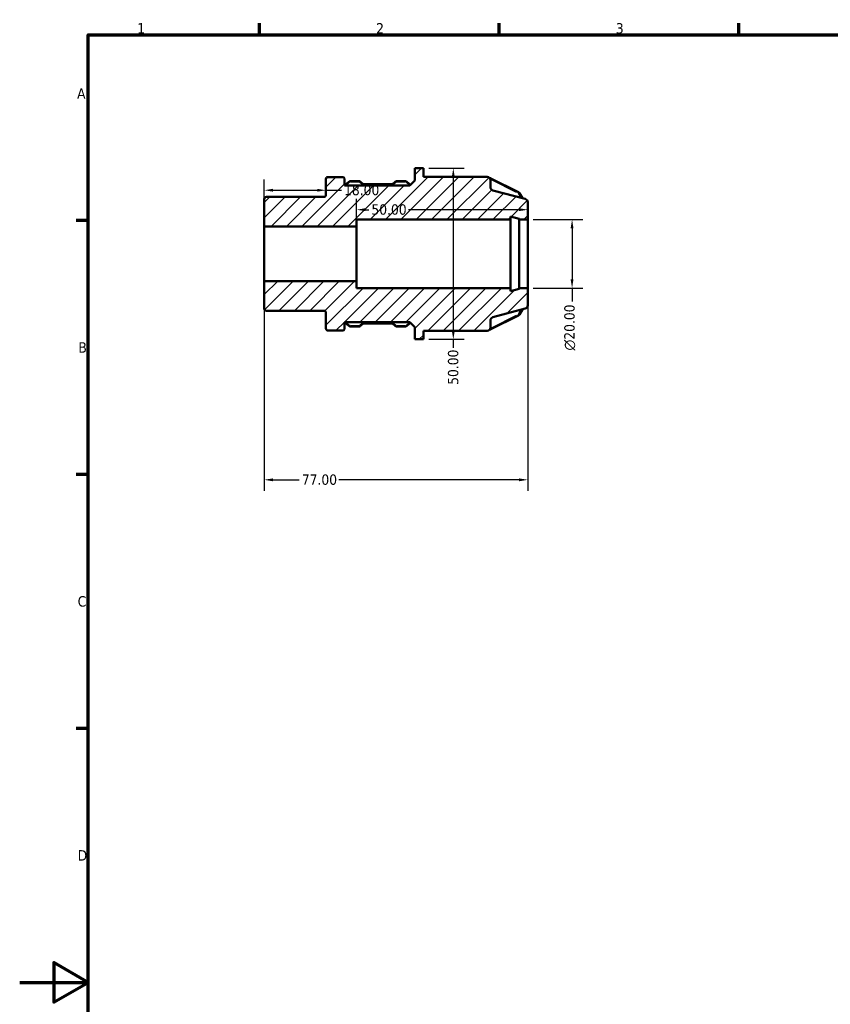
# Model space of a CAD drawing. Header units: millimetres. Extents: x 0 to 903, y 0 to 594.
# Tile 4 of 9: x 0 to 237, y 291 to 578. Entities that reach past the tile are written whole.
import ezdxf

# ---------------------------------------------------------------- set-up
doc = ezdxf.new("R2010")
doc.units = ezdxf.units.MM
for name, color, linetype, lineweight in [('Border (ANSI)', 7, 'Continuous', 70), ('Dimension (ANSI)', 7, 'Continuous', 25), ('Hatch (ANSI)', 7, 'Continuous', 18), ('Visible (ANSI)', 7, 'Continuous', 50), ('Visible Narrow (ANSI)', 7, 'Continuous', 35)]:
    doc.layers.add(name, color=color, linetype=linetype, lineweight=lineweight)
doc.styles.add('Note Text (ANSI)', font='tahoma.ttf')
doc.dimstyles.new('Default - mm (ANSI)', dxfattribs={"dimtxt": 3.048, "dimasz": 2.5, "dimexe": 3.175, "dimexo": 1.6002, "dimgap": 0.8, "dimtad": 0, "dimtoh": 1, "dimrnd": 1e-08, "dimzin": 4, "dimdsep": 46, "dimtxsty": 'Note Text (ANSI)', "dimcen": 0.09, "dimdle": 10, "dimclrd": 256, "dimclre": 256, "dimclrt": 256, "dimadec": 1, "dimazin": 1, "dimtfac": 1, "dimtofl": 0, "dimtmove": 0, "dimatfit": 3, "dimfxl": 1, "dimtolj": 1, "dimtzin": 4, "dimlwd": -1, "dimlwe": -1, "dimarcsym": 0})

# ---------------------------------------------------------------- blocks, each defined once
blk = doc.blocks.new('Borders Default Border')
at = {"layer": 'Border (ANSI)'}
for p, q in [((70.08, 574), (70.08, 577.45)), ((140.17, 574), (140.17, 577.45)), ((210.25, 574), (210.25, 577.45)), ((20, 519.75), (16.55, 519.75)), ((20, 445.5), (16.55, 445.5)), ((20, 371.25), (16.55, 371.25))]:
    blk.add_line(p, q, dxfattribs=at)
at = {"layer": 'Border (ANSI)', "flags": 128}
for points in [[(20, 20), (20, 574), (821, 574), (821, 20), (20, 20)], [(0, 297), (20, 297), (10, 302.77), (10, 291.23), (20, 297)]]:
    blk.add_lwpolyline(points, dxfattribs=at)
at = {"layer": 'Border (ANSI)', "char_height": 3.05, "attachment_point": 7, "style": 'Note Text (ANSI)'}
for s, insert in [('1', (34.35, 574.4)), ('2', (104.2, 574.4)), ('3', (174.26, 574.34)), ('A', (16.78, 555.35)), ('B', (17.15, 481.1)), ('C', (16.95, 406.8)), ('D', (16.96, 332.6))]:
    blk.add_mtext(s, dxfattribs=dict(at, insert=insert))
blk = doc.blocks.new('*D7')
at = {"layer": 'Defpoints', "color": 0, "transparency": 16777216}
for p in [(89.5, 529.53), (89.5, 528.59), (71.5, 518)]:
    blk.add_point(p, dxfattribs=at)
at = {"layer": 'Dimension (ANSI)', "transparency": 16777216}
for p, q in [((71.5, 519.6), (71.5, 531.77)), ((74, 528.59), (87, 528.59)), ((89.5, 528.59), (94.02, 528.59))]:
    blk.add_line(p, q, dxfattribs=at)
for points in [[(74, 529.01), (74, 528.18), (71.5, 528.59)], [(87, 529.01), (87, 528.18), (89.5, 528.59)]]:
    blk.add_solid(points, dxfattribs=at)
at = {"layer": 'Dimension (ANSI)', "transparency": 16777216, "insert": (94.82, 530.19), "char_height": 3.048, "attachment_point": 1, "style": 'Note Text (ANSI)'}
blk.add_mtext('\\A1;18.00', dxfattribs=at)
blk = doc.blocks.new('*D8')
at = {"layer": 'Defpoints', "color": 0, "transparency": 16777216}
for p in [(148.5, 520), (148.5, 500), (161.47, 500)]:
    blk.add_point(p, dxfattribs=at)
at = {"layer": 'Dimension (ANSI)', "transparency": 16777216}
for p, q in [((150.1, 520), (164.64, 520)), ((161.47, 517.5), (161.47, 502.5)), ((150.1, 500), (164.64, 500)), ((161.47, 500), (161.47, 496.07))]:
    blk.add_line(p, q, dxfattribs=at)
for points in [[(161.05, 517.5), (161.88, 517.5), (161.47, 520)], [(161.05, 502.5), (161.88, 502.5), (161.47, 500)]]:
    blk.add_solid(points, dxfattribs=at)
at = {"layer": 'Dimension (ANSI)', "transparency": 16777216, "insert": (159.17, 481.73), "char_height": 3.048, "attachment_point": 1, "rotation": 90, "style": 'Note Text (ANSI)'}
blk.add_mtext('\\A1;\\fAIGDT|b0|i0;\\H3.0480;\\ln\\fTahoma|b0|i0;\\H3.0480;20.00', dxfattribs=at)
blk = doc.blocks.new('*D9')
at = {"layer": 'Defpoints', "color": 0, "transparency": 16777216}
for p in [(71.5, 502), (148.5, 500), (71.5, 443.93)]:
    blk.add_point(p, dxfattribs=at)
at = {"layer": 'Dimension (ANSI)', "transparency": 16777216}
for p, q in [((71.5, 500.4), (71.5, 440.75)), ((148.5, 498.4), (148.5, 440.75)), ((74, 443.93), (81.67, 443.93)), ((146, 443.93), (93.32, 443.93))]:
    blk.add_line(p, q, dxfattribs=at)
for points in [[(74, 444.34), (74, 443.51), (71.5, 443.93)], [(146, 444.34), (146, 443.51), (148.5, 443.93)]]:
    blk.add_solid(points, dxfattribs=at)
at = {"layer": 'Dimension (ANSI)', "transparency": 16777216, "insert": (82.47, 445.51), "char_height": 3.048, "attachment_point": 1, "style": 'Note Text (ANSI)'}
blk.add_mtext('\\A1;77.00', dxfattribs=at)
blk = doc.blocks.new('*D10')
at = {"layer": 'Defpoints', "color": 0, "transparency": 16777216}
for p in [(118, 535), (118, 485), (126.75, 485)]:
    blk.add_point(p, dxfattribs=at)
at = {"layer": 'Dimension (ANSI)', "transparency": 16777216}
for p, q in [((119.6, 535), (129.92, 535)), ((126.75, 532.5), (126.75, 487.5)), ((119.6, 485), (129.92, 485)), ((126.75, 485), (126.75, 482.5))]:
    blk.add_line(p, q, dxfattribs=at)
for points in [[(126.33, 532.5), (127.17, 532.5), (126.75, 535)], [(126.33, 487.5), (127.17, 487.5), (126.75, 485)]]:
    blk.add_solid(points, dxfattribs=at)
at = {"layer": 'Dimension (ANSI)', "transparency": 16777216, "insert": (125.16, 471.7), "char_height": 3.048, "attachment_point": 1, "rotation": 90, "style": 'Note Text (ANSI)'}
blk.add_mtext('\\A1;50.00', dxfattribs=at)
blk = doc.blocks.new('*D11')
at = {"layer": 'Defpoints', "color": 0, "transparency": 16777216}
for p in [(98.5, 522.9), (98.5, 518), (148.5, 510)]:
    blk.add_point(p, dxfattribs=at)
at = {"layer": 'Dimension (ANSI)', "transparency": 16777216}
for p, q in [((98.5, 519.6), (98.5, 526.08)), ((101, 522.9), (102.01, 522.9)), ((146, 522.9), (113.61, 522.9))]:
    blk.add_line(p, q, dxfattribs=at)
for points in [[(101, 523.32), (101, 522.49), (98.5, 522.9)], [(146, 523.32), (146, 522.49), (148.5, 522.9)]]:
    blk.add_solid(points, dxfattribs=at)
at = {"layer": 'Dimension (ANSI)', "transparency": 16777216, "insert": (102.81, 524.49), "char_height": 3.048, "attachment_point": 1, "style": 'Note Text (ANSI)'}
blk.add_mtext('\\A1;50.00', dxfattribs=at)

msp = doc.modelspace()

# ---------------------------------------------------------------- hatches: boundary and pattern name
at = {"layer": 'Hatch (ANSI)'}
h = msp.add_hatch(dxfattribs=at)
h.set_pattern_fill('ANSI31', color=256, scale=25.4, style=0)
h.set_pattern_definition([(45, (0, 0), (-2.245064, 2.245064), [])])
edge = h.paths.add_edge_path()
edge.add_ellipse((72.099, 493.975), major_axis=(-0.6, 0), ratio=1, start_angle=0, end_angle=90)
edge.add_line((72.099, 493.375), (88.899, 493.375))
edge.add_ellipse((88.899, 492.775), major_axis=(0, 0.6), ratio=1, start_angle=270, end_angle=360, ccw=False)
edge.add_line((89.499, 492.775), (89.499, 488.157))
edge.add_ellipse((90.099, 488.157), major_axis=(-0.6, 0), ratio=1, start_angle=0, end_angle=90)
edge.add_line((90.099, 487.557), (94.499, 487.557))
edge.add_ellipse((94.499, 487.957), major_axis=(0, -0.4), ratio=1, start_angle=0, end_angle=90)
edge.add_line((94.899, 487.957), (94.899, 490.051))
edge.add_line((94.899, 490.051), (113.999, 490.051))
edge.add_line((113.999, 490.051), (115.499, 488.551))
edge.add_line((115.499, 488.551), (115.499, 485))
edge.add_line((115.499, 485), (117.999, 485))
edge.add_line((117.999, 485), (117.999, 487.5))
edge.add_line((117.999, 487.5), (136.609, 487.5))
edge.add_ellipse((136.609, 488.5), major_axis=(0, -1), ratio=1, start_angle=0, end_angle=90)
edge.add_line((137.609, 488.5), (137.609, 490.483))
edge.add_ellipse((138.609, 490.483), major_axis=(-1, 0), ratio=1, start_angle=285, end_angle=360, ccw=False)
edge.add_line((138.35, 491.449), (147.757, 493.969))
edge.add_ellipse((147.499, 494.935), major_axis=(0.259, -0.966), ratio=1, start_angle=0, end_angle=75)
edge.add_line((148.499, 494.935), (148.499, 500))
edge.add_line((148.499, 500), (145.999, 500))
edge.add_line((145.999, 500), (145.999, 499.8))
edge.add_line((145.999, 499.8), (143.499, 499.13))
edge.add_line((143.499, 499.13), (143.499, 500))
edge.add_line((143.499, 500), (98.499, 500))
edge.add_line((98.499, 500), (98.499, 502))
edge.add_line((98.499, 502), (71.499, 502))
edge.add_line((71.499, 502), (71.499, 493.975))
edge = h.paths.add_edge_path()
edge.add_ellipse((72.099, 526.024), major_axis=(0, 0.6), ratio=1, start_angle=0, end_angle=90)
edge.add_line((71.499, 526.024), (71.499, 518))
edge.add_line((71.499, 518), (98.499, 518))
edge.add_line((98.499, 518), (98.499, 520))
edge.add_line((98.499, 520), (143.499, 520))
edge.add_line((143.499, 520), (143.499, 520.87))
edge.add_line((143.499, 520.87), (145.999, 520.2))
edge.add_line((145.999, 520.2), (145.999, 520))
edge.add_line((145.999, 520), (148.499, 520))
edge.add_line((148.499, 520), (148.499, 525.065))
edge.add_ellipse((147.499, 525.065), major_axis=(1, 0), ratio=1, start_angle=0, end_angle=75)
edge.add_line((147.757, 526.031), (138.35, 528.551))
edge.add_ellipse((138.609, 529.517), major_axis=(-0.259, -0.966), ratio=1, start_angle=285, end_angle=360, ccw=False)
edge.add_line((137.609, 529.517), (137.609, 531.5))
edge.add_ellipse((136.609, 531.5), major_axis=(1, 0), ratio=1, start_angle=0, end_angle=90)
edge.add_line((136.609, 532.5), (117.999, 532.5))
edge.add_line((117.999, 532.5), (117.999, 535))
edge.add_line((117.999, 535), (115.499, 535))
edge.add_line((115.499, 535), (115.499, 531.449))
edge.add_line((115.499, 531.449), (113.999, 529.949))
edge.add_line((113.999, 529.949), (94.899, 529.949))
edge.add_line((94.899, 529.949), (94.899, 532.043))
edge.add_ellipse((94.499, 532.043), major_axis=(0.4, 0), ratio=1, start_angle=0, end_angle=90)
edge.add_line((94.499, 532.443), (90.099, 532.443))
edge.add_ellipse((90.099, 531.843), major_axis=(0, 0.6), ratio=1, start_angle=0, end_angle=90)
edge.add_line((89.499, 531.843), (89.499, 527.225))
edge.add_ellipse((88.899, 527.225), major_axis=(0.6, 0), ratio=1, start_angle=270, end_angle=360, ccw=False)
edge.add_line((88.899, 526.625), (72.099, 526.625))

# ---------------------------------------------------------------- linework, layer by layer
at = {"layer": 'Visible (ANSI)'}
for p, q in [((117.999, 535), (115.499, 535)), ((115.499, 535), (115.499, 531.449)), ((117.999, 532.5), (117.999, 535)), ((89.499, 531.843), (89.499, 527.225)), ((94.499, 532.443), (90.099, 532.443)), ((94.899, 529.949), (94.899, 532.043)), ((113.999, 529.949), (94.899, 529.949)), ((96.244, 531.066), (94.955, 529.949)), ((99.253, 531.214), (96.647, 531.214)), ((100.305, 530.504), (99.656, 531.066)), ((108.653, 530.348), (100.75, 530.348)), ((109.747, 531.066), (109.098, 530.504)), ((112.756, 531.214), (110.15, 531.214)), ((114.207, 530.158), (113.16, 531.066)), ((115.499, 531.449), (113.999, 529.949)), ((136.609, 532.5), (117.999, 532.5)), ((137.448, 532.129), (137.386, 532.129)), ((137.609, 529.517), (137.609, 531.5)), ((145.819, 528.017), (137.727, 532.064)), ((147.757, 526.031), (138.35, 528.551)), ((146.937, 526.25), (146.068, 527.783)), ((71.499, 526.024), (71.499, 518)), ((88.899, 526.625), (72.099, 526.625)), ((148.499, 520), (148.499, 525.065)), ((98.499, 518), (98.499, 520)), ((98.499, 520), (143.499, 520)), ((143.499, 520), (143.499, 520.87)), ((143.499, 520.87), (145.999, 520.2)), ((143.499, 500), (143.499, 520)), ((145.999, 520.2), (145.999, 520)), ((145.999, 520), (148.499, 520)), ((145.999, 500), (145.999, 520)), ((148.499, 500), (148.499, 520)), ((71.499, 518), (98.499, 518)), ((71.499, 502), (71.499, 518)), ((98.499, 502), (98.499, 518)), ((98.499, 502), (71.499, 502)), ((71.499, 502), (71.499, 493.975)), ((98.499, 500), (98.499, 502)), ((143.499, 500), (98.499, 500)), ((143.499, 499.13), (143.499, 500)), ((145.999, 499.8), (143.499, 499.13)), ((148.499, 500), (145.999, 500)), ((145.999, 500), (145.999, 499.8)), ((148.499, 494.935), (148.499, 500)), ((72.099, 493.375), (88.899, 493.375)), ((89.499, 492.775), (89.499, 488.157)), ((138.35, 491.449), (147.757, 493.969)), ((146.068, 492.217), (146.937, 493.75)), ((94.899, 487.957), (94.899, 490.051)), ((94.899, 490.051), (113.999, 490.051)), ((94.955, 490.051), (96.244, 488.934)), ((99.656, 488.934), (100.305, 489.496)), ((100.75, 489.652), (108.653, 489.652)), ((109.098, 489.496), (109.747, 488.934)), ((113.16, 488.934), (114.207, 489.842)), ((113.999, 490.051), (115.499, 488.551)), ((137.609, 488.5), (137.609, 490.483)), ((137.727, 487.936), (145.819, 491.983)), ((90.099, 487.557), (94.499, 487.557)), ((96.647, 488.786), (99.253, 488.786)), ((110.15, 488.786), (112.756, 488.786)), ((115.499, 488.551), (115.499, 485)), ((117.999, 485), (117.999, 487.5)), ((117.999, 487.5), (136.609, 487.5)), ((137.386, 487.871), (137.448, 487.871)), ((115.499, 485), (117.999, 485))]:
    msp.add_line(p, q, dxfattribs=at)
for centre, radius, start, end in [((90.099, 531.843), 0.6, 90, 180), ((94.499, 532.043), 0.4, 0, 90), ((136.609, 531.5), 1, 0, 90), ((88.899, 527.225), 0.6, 270, 0), ((138.609, 529.517), 1, 180, 255), ((72.099, 526.024), 0.6, 90, 180), ((147.499, 525.065), 1, 0, 75), ((72.099, 493.975), 0.6, 180, 270), ((88.899, 492.775), 0.6, 0, 90), ((147.499, 494.935), 1, 285, 0), ((138.609, 490.483), 1, 105, 180), ((90.099, 488.157), 0.6, 180, 270), ((94.499, 487.957), 0.4, 270, 0), ((136.609, 488.5), 1, 270, 0)]:
    msp.add_arc(centre, radius, start, end, dxfattribs=at)
for points, knots in [([(96.244, 531.066), (96.267, 531.086), (96.291, 531.103), (96.342, 531.135), (96.368, 531.149), (96.422, 531.173), (96.449, 531.183), (96.505, 531.198), (96.533, 531.204), (96.59, 531.212), (96.618, 531.214), (96.647, 531.214)], [3.92699082, 3.92699082, 3.92699082, 3.92699082, 4.08407045, 4.08407045, 4.24115008, 4.24115008, 4.39822972, 4.39822972, 4.55530935, 4.55530935, 4.71238898, 4.71238898, 4.71238898, 4.71238898]), ([(99.253, 531.214), (99.282, 531.214), (99.31, 531.212), (99.367, 531.204), (99.395, 531.198), (99.451, 531.183), (99.479, 531.173), (99.532, 531.149), (99.558, 531.135), (99.609, 531.103), (99.633, 531.086), (99.656, 531.066)], [4.71238898, 4.71238898, 4.71238898, 4.71238898, 4.86946861, 4.86946861, 5.02654825, 5.02654825, 5.18362788, 5.18362788, 5.34070751, 5.34070751, 5.49778714, 5.49778714, 5.49778714, 5.49778714]), ([(100.305, 530.504), (100.326, 530.485), (100.35, 530.468), (100.401, 530.436), (100.429, 530.421), (100.487, 530.395), (100.518, 530.384), (100.581, 530.366), (100.614, 530.359), (100.682, 530.35), (100.716, 530.348), (100.75, 530.348)], [3.92699082, 3.92699082, 3.92699082, 3.92699082, 4.08407045, 4.08407045, 4.24115008, 4.24115008, 4.39822972, 4.39822972, 4.55530935, 4.55530935, 4.71238898, 4.71238898, 4.71238898, 4.71238898]), ([(108.653, 530.348), (108.687, 530.348), (108.722, 530.35), (108.789, 530.359), (108.822, 530.366), (108.886, 530.384), (108.916, 530.395), (108.975, 530.421), (109.002, 530.436), (109.053, 530.468), (109.077, 530.485), (109.098, 530.504)], [4.71238898, 4.71238898, 4.71238898, 4.71238898, 4.86946861, 4.86946861, 5.02654825, 5.02654825, 5.18362788, 5.18362788, 5.34070751, 5.34070751, 5.49778714, 5.49778714, 5.49778714, 5.49778714]), ([(109.747, 531.066), (109.77, 531.086), (109.794, 531.103), (109.845, 531.135), (109.871, 531.149), (109.925, 531.173), (109.952, 531.183), (110.008, 531.198), (110.036, 531.204), (110.093, 531.212), (110.122, 531.214), (110.15, 531.214)], [3.92699082, 3.92699082, 3.92699082, 3.92699082, 4.08407045, 4.08407045, 4.24115008, 4.24115008, 4.39822972, 4.39822972, 4.55530935, 4.55530935, 4.71238898, 4.71238898, 4.71238898, 4.71238898]), ([(112.756, 531.214), (112.785, 531.214), (112.814, 531.212), (112.87, 531.204), (112.899, 531.198), (112.954, 531.183), (112.982, 531.173), (113.035, 531.149), (113.062, 531.135), (113.112, 531.103), (113.137, 531.086), (113.16, 531.066)], [4.71238898, 4.71238898, 4.71238898, 4.71238898, 4.86946861, 4.86946861, 5.02654825, 5.02654825, 5.18362788, 5.18362788, 5.34070751, 5.34070751, 5.49778714, 5.49778714, 5.49778714, 5.49778714]), ([(137.448, 532.129), (137.467, 532.129), (137.486, 532.128), (137.524, 532.125), (137.543, 532.122), (137.581, 532.115), (137.599, 532.111), (137.636, 532.101), (137.655, 532.094), (137.691, 532.08), (137.709, 532.073), (137.727, 532.064)], [4.71238898, 4.71238898, 4.71238898, 4.71238898, 4.81710874, 4.81710874, 4.92182849, 4.92182849, 5.02654825, 5.02654825, 5.131268, 5.131268, 5.23598776, 5.23598776, 5.23598776, 5.23598776]), ([(145.819, 528.017), (145.839, 528.008), (145.859, 527.996), (145.896, 527.972), (145.915, 527.959), (145.95, 527.93), (145.967, 527.914), (145.999, 527.88), (146.014, 527.862), (146.043, 527.824), (146.056, 527.804), (146.068, 527.783)], [5.23598776, 5.23598776, 5.23598776, 5.23598776, 5.35413787, 5.35413787, 5.47228799, 5.47228799, 5.59043811, 5.59043811, 5.70858823, 5.70858823, 5.82673835, 5.82673835, 5.82673835, 5.82673835]), ([(100.75, 489.652), (100.716, 489.652), (100.682, 489.65), (100.614, 489.641), (100.581, 489.634), (100.518, 489.616), (100.487, 489.605), (100.429, 489.579), (100.401, 489.564), (100.35, 489.532), (100.326, 489.515), (100.305, 489.496)], [1.57079633, 1.57079633, 1.57079633, 1.57079633, 1.72787596, 1.72787596, 1.88495559, 1.88495559, 2.04203522, 2.04203522, 2.19911486, 2.19911486, 2.35619449, 2.35619449, 2.35619449, 2.35619449]), ([(109.098, 489.496), (109.077, 489.515), (109.053, 489.532), (109.002, 489.564), (108.975, 489.579), (108.916, 489.605), (108.886, 489.616), (108.822, 489.634), (108.789, 489.641), (108.722, 489.65), (108.687, 489.652), (108.653, 489.652)], [0.78539816, 0.78539816, 0.78539816, 0.78539816, 0.9424778, 0.9424778, 1.09955743, 1.09955743, 1.25663706, 1.25663706, 1.41371669, 1.41371669, 1.57079633, 1.57079633, 1.57079633, 1.57079633]), ([(146.068, 492.217), (146.056, 492.196), (146.043, 492.176), (146.014, 492.138), (145.999, 492.12), (145.967, 492.086), (145.95, 492.07), (145.915, 492.041), (145.896, 492.028), (145.859, 492.004), (145.839, 491.992), (145.819, 491.983)], [0.45644696, 0.45644696, 0.45644696, 0.45644696, 0.57459708, 0.57459708, 0.69274719, 0.69274719, 0.81089731, 0.81089731, 0.92904743, 0.92904743, 1.04719755, 1.04719755, 1.04719755, 1.04719755]), ([(96.647, 488.786), (96.618, 488.786), (96.59, 488.788), (96.533, 488.796), (96.505, 488.802), (96.449, 488.817), (96.422, 488.827), (96.368, 488.851), (96.342, 488.865), (96.291, 488.897), (96.267, 488.914), (96.244, 488.934)], [1.57079633, 1.57079633, 1.57079633, 1.57079633, 1.72787596, 1.72787596, 1.88495559, 1.88495559, 2.04203522, 2.04203522, 2.19911486, 2.19911486, 2.35619449, 2.35619449, 2.35619449, 2.35619449]), ([(99.656, 488.934), (99.633, 488.914), (99.609, 488.897), (99.558, 488.865), (99.532, 488.851), (99.479, 488.827), (99.451, 488.817), (99.395, 488.802), (99.367, 488.796), (99.31, 488.788), (99.282, 488.786), (99.253, 488.786)], [0.78539816, 0.78539816, 0.78539816, 0.78539816, 0.9424778, 0.9424778, 1.09955743, 1.09955743, 1.25663706, 1.25663706, 1.41371669, 1.41371669, 1.57079633, 1.57079633, 1.57079633, 1.57079633]), ([(110.15, 488.786), (110.122, 488.786), (110.093, 488.788), (110.036, 488.796), (110.008, 488.802), (109.952, 488.817), (109.925, 488.827), (109.871, 488.851), (109.845, 488.865), (109.794, 488.897), (109.77, 488.914), (109.747, 488.934)], [1.57079633, 1.57079633, 1.57079633, 1.57079633, 1.72787596, 1.72787596, 1.88495559, 1.88495559, 2.04203522, 2.04203522, 2.19911486, 2.19911486, 2.35619449, 2.35619449, 2.35619449, 2.35619449]), ([(113.16, 488.934), (113.137, 488.914), (113.112, 488.897), (113.062, 488.865), (113.035, 488.851), (112.982, 488.827), (112.954, 488.817), (112.899, 488.802), (112.87, 488.796), (112.814, 488.788), (112.785, 488.786), (112.756, 488.786)], [0.78539816, 0.78539816, 0.78539816, 0.78539816, 0.9424778, 0.9424778, 1.09955743, 1.09955743, 1.25663706, 1.25663706, 1.41371669, 1.41371669, 1.57079633, 1.57079633, 1.57079633, 1.57079633]), ([(137.727, 487.936), (137.709, 487.927), (137.691, 487.92), (137.655, 487.906), (137.636, 487.899), (137.599, 487.889), (137.581, 487.885), (137.543, 487.878), (137.524, 487.875), (137.486, 487.872), (137.467, 487.871), (137.448, 487.871)], [1.04719755, 1.04719755, 1.04719755, 1.04719755, 1.15191731, 1.15191731, 1.25663706, 1.25663706, 1.36135682, 1.36135682, 1.46607657, 1.46607657, 1.57079633, 1.57079633, 1.57079633, 1.57079633])]:
    msp.add_open_spline(points, degree=3, knots=knots, dxfattribs=at)
at = {"layer": 'Visible Narrow (ANSI)'}
for p, q in [((95.394, 530), (96.447, 530.912)), ((96.647, 531.032), (96.647, 531.213)), ((96.777, 531.014), (99.123, 531.014)), ((99.253, 531.032), (99.253, 531.213)), ((99.427, 530.935), (100.011, 530.43)), ((100.75, 530.166), (100.75, 530.347)), ((101.145, 530.148), (108.258, 530.148)), ((108.653, 530.166), (108.653, 530.347)), ((109.393, 530.43), (109.976, 530.935)), ((110.15, 531.032), (110.15, 531.213)), ((110.281, 531.014), (112.626, 531.014)), ((112.756, 531.032), (112.756, 531.213)), ((112.954, 530.914), (113.974, 530.031)), ((137.448, 532.052), (137.448, 532.129)), ((137.952, 531.704), (145.236, 528.062)), ((145.76, 527.715), (146.488, 526.431)), ((146.488, 493.569), (145.76, 492.285)), ((96.447, 489.088), (95.394, 490)), ((100.011, 489.57), (99.427, 489.065)), ((100.75, 489.834), (100.75, 489.653)), ((108.258, 489.852), (101.145, 489.852)), ((108.653, 489.834), (108.653, 489.653)), ((109.976, 489.065), (109.393, 489.57)), ((113.974, 489.969), (112.954, 489.086)), ((145.236, 491.938), (137.952, 488.296)), ((96.647, 488.968), (96.647, 488.787)), ((99.123, 488.986), (96.777, 488.986)), ((99.253, 488.968), (99.253, 488.787)), ((110.15, 488.968), (110.15, 488.787)), ((112.626, 488.986), (110.281, 488.986)), ((112.756, 488.968), (112.756, 488.787)), ((137.448, 487.948), (137.448, 487.871))]:
    msp.add_line(p, q, dxfattribs=at)
for centre, major_axis, ratio, start_param, end_param in [((96.506, 530.763), (-0.262, 0.302), 0.3535534, 5.1591456, 6.2240253), ((96.647, 530.841), (0.2, 0), 0.8660254, 1.6100662, 2.3169246), ((99.253, 530.841), (0.2, 0), 0.8660254, 0.8246681, 1.5315264), ((99.395, 530.763), (0.262, 0.302), 0.3535534, 0.05916, 1.1240397), ((100.043, 530.202), (0.262, 0.302), 0.3535534, 0.05916, 1.1240397), ((100.75, 531.014), (1, 0), 0.8660254, 3.9662607, 4.6731191), ((108.653, 531.014), (1, 0), 0.8660254, 4.7516589, 5.4585172), ((109.36, 530.202), (-0.262, 0.302), 0.3535534, 5.1591456, 6.2240253), ((110.009, 530.763), (-0.262, 0.302), 0.3535534, 5.1591456, 6.2240253), ((110.15, 530.841), (0.2, 0), 0.8660254, 1.6100662, 2.3169246), ((112.756, 530.841), (0.2, 0), 0.8660254, 0.8246681, 1.5315264), ((112.898, 530.763), (0.262, 0.302), 0.3535534, 0.05916, 1.1240397), ((137.448, 531.756), (0.2, 0), 0.8660254, 1.0557829, 1.2103183), ((137.548, 531.706), (0.179, 0.358), 0.25, 0.0553574, 1.0517913), ((145.54, 527.71), (0.2, 0), 0.8660254, 0.4859845, 1.01766), ((145.64, 527.66), (0.179, 0.358), 0.25, 0.0553574, 1.0517913), ((145.72, 527.586), (0.348, 0.197), 0.4488121, 0.0660806, 1.2555309), ((100.043, 489.798), (0.262, -0.302), 0.3535534, 5.1591456, 6.2240253), ((100.75, 488.986), (-1, 0), 0.8660254, 4.7516589, 5.4585172), ((108.653, 488.986), (-1, 0), 0.8660254, 3.9662607, 4.6731191), ((109.36, 489.798), (-0.262, -0.302), 0.3535534, 0.05916, 1.1240397), ((145.54, 492.29), (-0.2, 0), 0.8660254, 2.1239326, 2.6556082), ((145.64, 492.34), (0.179, -0.358), 0.25, 5.231394, 6.2278279), ((145.72, 492.414), (0.348, -0.197), 0.4488121, 5.0276544, 6.2171047), ((96.506, 489.237), (-0.262, -0.302), 0.3535534, 0.05916, 1.1240397), ((96.647, 489.159), (-0.2, 0), 0.8660254, 0.8246681, 1.5315264), ((99.253, 489.159), (-0.2, 0), 0.8660254, 1.6100662, 2.3169246), ((99.395, 489.237), (0.262, -0.302), 0.3535534, 5.1591456, 6.2240253), ((110.009, 489.237), (-0.262, -0.302), 0.3535534, 0.05916, 1.1240397), ((110.15, 489.159), (-0.2, 0), 0.8660254, 0.8246681, 1.5315264), ((112.756, 489.159), (-0.2, 0), 0.8660254, 1.6100662, 2.3169246), ((112.898, 489.237), (0.262, -0.302), 0.3535534, 5.1591456, 6.2240253), ((137.448, 488.244), (-0.2, 0), 0.8660254, 1.9312743, 2.0858098), ((137.548, 488.294), (0.179, -0.358), 0.25, 5.231394, 6.2278279)]:
    msp.add_ellipse(centre, major_axis=major_axis, ratio=ratio, start_param=start_param, end_param=end_param, dxfattribs=at)

# ---------------------------------------------------------------- block references
msp.add_blockref('Borders Default Border', (0, 0))

# ---------------------------------------------------------------- dimensions: what is measured, and where the dimension line sits
at = {"layer": 'Dimension (ANSI)'}
for base, p1, p2, angle, override, picture, middle in [((126.749, 485), (117.999, 535), (117.999, 485), 90, {"dimtoh": 0, "dimdec": 2, "dimtp": 0, "dimtm": 0, "dimtdec": 2, "dimatfit": 2}, '*D10', (126.749, 476.7)), ((89.499, 528.594), (71.499, 518), (89.499, 529.534), 180, {"dimtoh": 0, "dimdec": 2, "dimse2": 1, "dimtp": 0, "dimtm": 0, "dimtdec": 2, "dimatfit": 2}, '*D7', (99.712, 528.594)), ((98.499, 522.902), (148.499, 510), (98.499, 518), 180, {"dimtoh": 0, "dimdec": 2, "dimse1": 1, "dimtp": 0, "dimtm": 0, "dimtdec": 2, "dimatfit": 1}, '*D11', (107.808, 522.902)), ((71.499, 443.925), (148.499, 500), (71.499, 502), 180, {"dimtoh": 0, "dimdec": 2, "dimtp": 0, "dimtm": 0, "dimtdec": 2, "dimatfit": 1}, '*D9', (87.499, 443.925))]:
    dim = msp.add_linear_dim(base=base, p1=p1, p2=p2, angle=angle, dimstyle='Default - mm (ANSI)', override=override, dxfattribs=at)
    dim.commit()
    dim.dimension.update_dxf_attribs({"geometry": picture, "text_midpoint": middle, "dimtype": 160})
dim = msp.add_linear_dim(base=(161.466, 500), p1=(148.499, 520), p2=(148.499, 500), angle=90, text='\\fAIGDT|b0|i0;\\H3.0480;\\ln\\fTahoma|b0|i0;\\H3.0480;<>', dimstyle='Default - mm (ANSI)', override={"dimtoh": 0, "dimdec": 2, "dimtp": 0, "dimtm": 0, "dimtdec": 2, "dimatfit": 2}, dxfattribs=at)
dim.commit()
dim.dimension.update_dxf_attribs({"geometry": '*D8', "text_midpoint": (161.466, 488.5), "dimtype": 160})

doc.saveas('drawing.dxf')
